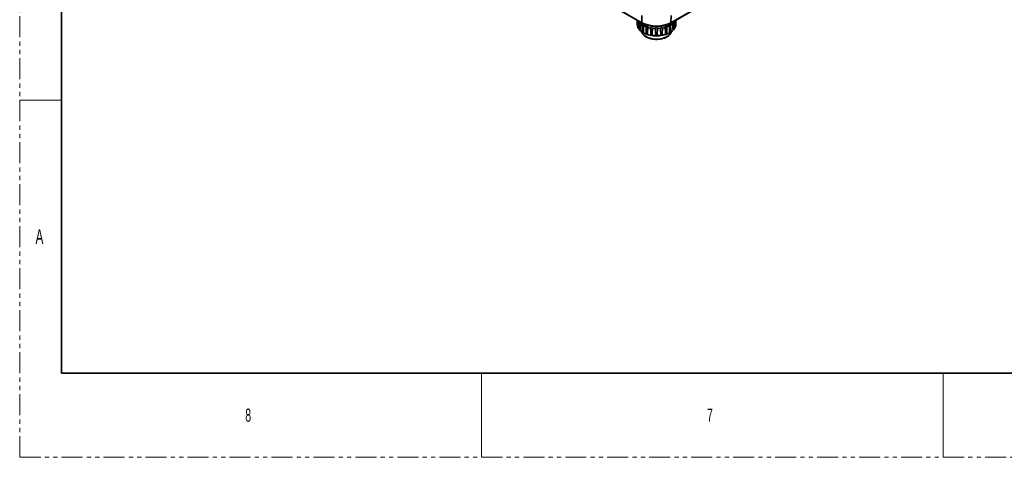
# Model space of a CAD drawing. Header units: millimetres. Extents: x 0 to 1118, y 0 to 864.
# Tile 1 of 250: x 0 to 298, y 0 to 132. Entities that reach past the tile are written whole.
import ezdxf

# ---------------------------------------------------------------- set-up
doc = ezdxf.new("R2010")
doc.units = ezdxf.units.MM
doc.linetypes.add('PHANTOM', pattern=[12.7, 6.35, -1.27, 1.27, -1.27, 1.27, -1.27])
doc.styles.add('SLDTEXTSTYLE1', font='TXT', dxfattribs={"width": 0.6})

msp = doc.modelspace()

# ---------------------------------------------------------------- linework, layer by layer
at = {"color": 7, "linetype": 'PHANTOM', "lineweight": 18}
for q in [(0, 863.6), (1117.6, 0)]:
    msp.add_line((0, 0), q, dxfattribs=at)
at = {"color": 7, "linetype": 'Continuous', "lineweight": 35}
for p, q in [((12.7, 838.2), (12.7, 25.4)), ((197.016, 131.317), (288.672, 184.229)), ((197.068, 131.428), (288.726, 184.341)), ((104.325, 179.902), (188.294, 131.428)), ((104.377, 179.791), (188.346, 131.317)), ((186.817, 131.201), (186.808, 130.986)), ((186.824, 131.361), (186.86, 132.175)), ((186.873, 132.167), (186.824, 131.087)), ((187.172, 131.964), (187.085, 130.217)), ((187.817, 131.176), (187.728, 129.415)), ((188.294, 131.428), (188.261, 133.556)), ((197.1, 133.556), (197.068, 131.428)), ((198.343, 132.083), (198.399, 130.481)), ((198.537, 131.087), (198.489, 132.167)), ((198.502, 132.175), (198.537, 131.361)), ((198.554, 130.986), (198.545, 131.203)), ((188.526, 128.504), (188.879, 128.3)), ((188.794, 130.511), (188.707, 128.737)), ((190.036, 130.014), (189.958, 128.228)), ((191.458, 129.72), (191.394, 127.923)), ((192.963, 129.649), (192.918, 127.843)), ((194.45, 129.805), (194.426, 127.994)), ((195.815, 130.178), (195.814, 128.365)), ((196.482, 128.3), (196.836, 128.504)), ((196.967, 130.742), (196.99, 128.93)), ((12.7, 25.4), (1104.9, 25.4))]:
    msp.add_line(p, q, dxfattribs=at)
at = {"color": 7, "linetype": 'Continuous', "lineweight": 18}
for p, q in [((0, 107.95), (12.7, 107.95)), ((139.7, 25.4), (139.7, 0)), ((279.4, 25.4), (279.4, 0))]:
    msp.add_line(p, q, dxfattribs=at)
at = {"color": 7, "linetype": 'Continuous', "lineweight": 35, "flags": 128}
for points in [[(186.808, 130.986), (186.812, 130.745), (186.89, 130.33), (187.055, 129.924), (187.306, 129.532), (187.639, 129.161), (188.047, 128.816), (188.527, 128.504)], [(186.962, 130.481), (187.036, 130.47), (187.1, 130.447)], [(187.031, 130.194), (187.036, 130.204), (187.038, 130.213), (187.038, 130.223), (187.035, 130.233), (187.029, 130.242), (187.021, 130.25), (187.011, 130.258), (186.998, 130.265)], [(187.632, 129.381), (187.633, 129.391), (187.631, 129.401), (187.626, 129.41), (187.619, 129.419), (187.609, 129.427), (187.598, 129.434), (187.584, 129.44), (187.569, 129.444)], [(188.18, 128.722), (188.194, 128.67), (188.336, 128.314), (188.563, 127.972), (188.871, 127.652), (189.252, 127.36), (189.7, 127.101), (190.206, 126.881), (190.761, 126.703), (191.352, 126.572), (191.97, 126.49), (192.601, 126.458), (193.234, 126.477), (193.857, 126.547), (194.456, 126.666), (195.021, 126.832), (195.54, 127.042), (196.003, 127.292), (196.402, 127.576), (196.729, 127.89), (196.976, 128.226), (197.14, 128.58), (197.181, 128.722)], [(188.372, 128.93), (188.445, 128.942), (188.521, 128.94), (188.593, 128.925), (188.654, 128.899), (188.699, 128.864), (188.724, 128.823), (188.728, 128.803)], [(188.527, 128.504), (189.069, 128.227), (189.665, 127.991), (190.308, 127.799), (190.986, 127.654), (191.69, 127.559), (192.409, 127.514), (193.133, 127.52), (193.849, 127.578), (194.548, 127.686), (195.218, 127.843), (195.85, 128.046), (196.434, 128.293), (196.961, 128.579), (197.423, 128.9), (197.813, 129.251), (198.126, 129.628), (198.356, 130.024), (198.499, 130.433), (198.555, 130.85), (198.554, 130.986)], [(189.547, 128.365), (189.613, 128.387), (189.687, 128.396), (189.763, 128.393), (189.833, 128.377), (189.893, 128.35), (189.935, 128.313), (189.956, 128.278)], [(196.633, 128.803), (196.637, 128.823), (196.663, 128.864), (196.708, 128.899), (196.769, 128.925), (196.84, 128.94), (196.916, 128.942), (196.99, 128.93)], [(197.792, 129.444), (197.777, 129.44), (197.764, 129.434), (197.752, 129.427), (197.743, 129.419), (197.735, 129.41), (197.731, 129.401), (197.729, 129.391), (197.729, 129.381)], [(198.262, 130.447), (198.326, 130.47), (198.399, 130.481)], [(198.363, 130.265), (198.351, 130.258), (198.34, 130.25), (198.332, 130.242), (198.326, 130.233), (198.323, 130.223), (198.323, 130.213), (198.325, 130.204), (198.33, 130.194)], [(190.936, 127.994), (190.99, 128.025), (191.057, 128.045), (191.131, 128.053), (191.207, 128.049), (191.276, 128.031), (191.334, 128.002), (191.374, 127.965), (191.394, 127.923)], [(193.967, 127.923), (193.987, 127.965), (194.028, 128.002), (194.085, 128.031), (194.155, 128.049), (194.23, 128.053), (194.305, 128.045), (194.372, 128.025), (194.426, 127.994)]]:
    msp.add_lwpolyline(points, dxfattribs=at)
at = {"color": 7, "linetype": 'Continuous', "lineweight": 35}
for centre, radius, start, end in [((188.77, 131.106), 1.955, 178.93158, 181.06842), ((189.645, 133.356), 2.838, 209.36531, 221.95483), ((190.76, 134.486), 4.429, 228.36752, 237.72156), ((188.417, 131.418), 0.124, 175.38977, 234.671), ((192.681, 139.864), 9.509, 242.52431, 297.47569), ((194.602, 134.486), 4.429, 302.27844, 311.63248), ((196.944, 131.418), 0.124, 305.32935, 4.6102), ((195.716, 133.356), 2.838, 318.04517, 330.63469), ((196.592, 131.106), 1.955, 358.93158, 1.06842), ((189.156, 131.223), 2.361, 203.95629, 205.84063), ((187.535, 129.307), 0.348, 54.16064, 97.42371), ((190.14, 131.953), 3.592, 224.29088, 225.71533), ((191.298, 133.501), 5.531, 239.46854, 240.53683), ((188.493, 128.643), 0.0946, 26.95881, 93.04657), ((191.814, 136.313), 6.541, 242.50251, 249.71382), ((192.681, 135.578), 8.212, 242.42927, 297.57611), ((189.711, 128.064), 0.129, 45.01963, 98.1142), ((192.192, 135.506), 7.73, 251.13961, 251.99422), ((192.467, 138.243), 8.58, 253.54346, 259.5604), ((192.673, 139.485), 9.839, 262.90797, 268.39963), ((192.689, 139.485), 9.839, 271.60037, 277.09203), ((192.895, 138.243), 8.58, 280.4396, 286.45654), ((195.662, 128.075), 0.327, 62.2932, 141.61303), ((195.65, 128.064), 0.129, 81.8858, 134.98037), ((193.17, 135.506), 7.73, 288.00578, 288.86039), ((193.547, 136.313), 6.541, 290.28618, 297.49749), ((194.064, 133.501), 5.531, 299.46317, 300.53146), ((196.868, 128.643), 0.0946, 86.95343, 153.04119), ((197.826, 129.307), 0.348, 82.58412, 125.76968), ((195.221, 131.953), 3.592, 314.28467, 315.70912), ((196.206, 131.223), 2.361, 334.15937, 336.04371), ((191.14, 127.692), 0.157, 58.08003, 104.33389), ((192.613, 137.212), 9.488, 260.83424, 261.57969), ((192.681, 127.605), 0.336, 45.13055, 134.86945), ((192.681, 127.564), 0.168, 67.92522, 112.07478), ((192.681, 137.881), 10.162, 269.64392, 270.35608), ((194.221, 127.692), 0.157, 75.66611, 121.91997), ((192.749, 137.212), 9.488, 278.42031, 279.16576)]:
    msp.add_arc(centre, radius, start, end, dxfattribs=at)
for points, knots in [([(186.815, 131.142), (186.815, 131.16), (186.816, 131.189), (186.819, 131.247), (186.821, 131.298), (186.823, 131.337), (186.824, 131.356), (186.824, 131.361)], [0, 0, 0, 0, 0.3281289, 0.5298058, 0.7319459, 0.9255709, 1, 1, 1, 1]), ([(186.824, 131.087), (186.824, 131.075), (186.822, 131.052), (186.82, 131.032), (186.818, 131.027), (186.816, 131.039), (186.815, 131.059), (186.815, 131.069)], [0, 0, 0, 0, 0.1891728, 0.3782987, 0.5689198, 0.7667517, 1, 1, 1, 1]), ([(186.962, 130.481), (186.977, 130.904), (186.996, 131.438), (187.015, 131.971), (187.019, 132.083)], [0, 0, 0, 0, 0.7906993, 1, 1, 1, 1]), ([(187.49, 129.652), (187.5, 130.077), (187.515, 130.679), (187.53, 131.28), (187.535, 131.458)], [0, 0, 0, 0, 0.7042197, 1, 1, 1, 1]), ([(187.535, 131.458), (187.551, 131.465), (187.602, 131.484), (187.689, 131.497), (187.777, 131.48), (187.836, 131.431), (187.862, 131.364), (187.861, 131.284), (187.84, 131.219), (187.821, 131.183), (187.817, 131.176)], [0, 0, 0, 0, 0.07715, 0.2399417, 0.4035425, 0.5464281, 0.6782206, 0.8138479, 0.964341, 1, 1, 1, 1]), ([(188.346, 131.317), (188.436, 131.267), (188.697, 131.121), (189.168, 130.909), (189.77, 130.694), (190.408, 130.522), (191.075, 130.393), (191.761, 130.309), (192.46, 130.271), (193.16, 130.28), (193.855, 130.335), (194.536, 130.435), (195.193, 130.58), (195.818, 130.768), (196.394, 130.994), (196.784, 131.185), (196.98, 131.296), (197.016, 131.317)], [0, 0, 0, 0, 0.0386573, 0.1118475, 0.1849967, 0.2580797, 0.3310986, 0.4040671, 0.4770043, 0.5499315, 0.6228695, 0.6958351, 0.7688514, 0.841941, 0.9151242, 0.9845476, 1, 1, 1, 1]), ([(197.544, 131.176), (197.537, 131.191), (197.513, 131.238), (197.495, 131.319), (197.509, 131.405), (197.557, 131.463), (197.626, 131.491), (197.71, 131.494), (197.78, 131.477), (197.819, 131.461), (197.827, 131.458)], [0, 0, 0, 0, 0.07715, 0.2399417, 0.4035425, 0.5464281, 0.6782206, 0.8138479, 0.964341, 1, 1, 1, 1]), ([(197.634, 129.415), (197.613, 129.828), (197.582, 130.414), (197.553, 131.002), (197.544, 131.176)], [0, 0, 0, 0, 0.7042197, 1, 1, 1, 1]), ([(197.827, 131.458), (197.831, 131.28), (197.847, 130.679), (197.861, 130.077), (197.871, 129.652)], [0, 0, 0, 0, 0.2957803, 1, 1, 1, 1]), ([(198.276, 130.217), (198.256, 130.627), (198.227, 131.208), (198.198, 131.792), (198.19, 131.964)], [0, 0, 0, 0, 0.7042197, 1, 1, 1, 1]), ([(198.537, 131.361), (198.538, 131.347), (198.539, 131.319), (198.542, 131.27), (198.544, 131.222), (198.546, 131.177), (198.546, 131.154), (198.547, 131.142)], [0, 0, 0, 0, 0.1891728, 0.3782987, 0.5689198, 0.7667517, 1, 1, 1, 1]), ([(198.547, 131.069), (198.546, 131.055), (198.545, 131.031), (198.543, 131.028), (198.54, 131.041), (198.538, 131.065), (198.537, 131.082), (198.537, 131.087)], [0, 0, 0, 0, 0.3281289, 0.5298058, 0.7319459, 0.9255709, 1, 1, 1, 1]), ([(186.998, 130.265), (186.992, 130.282), (186.981, 130.31), (186.969, 130.367), (186.964, 130.418), (186.962, 130.457), (186.962, 130.476), (186.962, 130.481)], [0, 0, 0, 0, 0.3281289, 0.5298058, 0.7319459, 0.9255709, 1, 1, 1, 1]), ([(187.085, 130.217), (187.084, 130.205), (187.082, 130.181), (187.073, 130.16), (187.061, 130.155), (187.046, 130.165), (187.036, 130.184), (187.031, 130.194)], [0, 0, 0, 0, 0.1891728, 0.3782987, 0.5689198, 0.7667517, 1, 1, 1, 1]), ([(187.569, 129.444), (187.556, 129.46), (187.534, 129.485), (187.509, 129.54), (187.495, 129.589), (187.49, 129.628), (187.49, 129.647), (187.49, 129.652)], [0, 0, 0, 0, 0.3281289, 0.5298058, 0.7319459, 0.9255709, 1, 1, 1, 1]), ([(187.728, 129.415), (187.726, 129.403), (187.723, 129.378), (187.708, 129.356), (187.687, 129.348), (187.661, 129.355), (187.642, 129.372), (187.632, 129.381)], [0, 0, 0, 0, 0.1891728, 0.3782987, 0.5689198, 0.7667517, 1, 1, 1, 1]), ([(188.185, 128.712), (188.186, 128.698), (188.205, 128.564), (188.313, 128.318), (188.511, 127.982), (188.791, 127.667), (189.121, 127.384), (189.383, 127.222), (189.507, 127.145)], [0, 0, 0, 0, 0.02355156, 0.21911072, 0.41633504, 0.61609013, 0.81802191, 1, 1, 1, 1]), ([(188.372, 128.93), (188.377, 129.356), (188.384, 129.96), (188.392, 130.563), (188.395, 130.742)], [0, 0, 0, 0, 0.7042197, 1, 1, 1, 1]), ([(188.488, 128.737), (188.469, 128.75), (188.437, 128.772), (188.401, 128.822), (188.381, 128.868), (188.372, 128.906), (188.372, 128.925), (188.372, 128.93)], [0, 0, 0, 0, 0.3281289, 0.5298058, 0.7319459, 0.9255709, 1, 1, 1, 1]), ([(188.395, 130.742), (188.411, 130.75), (188.461, 130.777), (188.552, 130.804), (188.655, 130.801), (188.734, 130.763), (188.785, 130.702), (188.808, 130.624), (188.805, 130.557), (188.796, 130.518), (188.794, 130.511)], [0, 0, 0, 0, 0.07715, 0.2399417, 0.4035425, 0.5464281, 0.6782206, 0.8138479, 0.964341, 1, 1, 1, 1]), ([(188.707, 128.737), (188.706, 128.724), (188.702, 128.699), (188.682, 128.674), (188.654, 128.663), (188.618, 128.665), (188.592, 128.678), (188.578, 128.686)], [0, 0, 0, 0, 0.1891728, 0.3782987, 0.5689198, 0.7667517, 1, 1, 1, 1]), ([(189.546, 130.178), (189.561, 130.189), (189.607, 130.223), (189.696, 130.263), (189.806, 130.277), (189.902, 130.252), (189.972, 130.2), (190.019, 130.127), (190.035, 130.061), (190.036, 130.022), (190.036, 130.014)], [0, 0, 0, 0, 0.07715, 0.2399417, 0.4035425, 0.5464281, 0.6782206, 0.8138479, 0.964341, 1, 1, 1, 1]), ([(189.547, 128.365), (189.546, 128.79), (189.545, 129.395), (189.546, 129.999), (189.546, 130.178)], [0, 0, 0, 0, 0.7042197, 1, 1, 1, 1]), ([(189.693, 128.191), (189.669, 128.201), (189.63, 128.217), (189.585, 128.261), (189.559, 128.304), (189.548, 128.34), (189.547, 128.359), (189.547, 128.365)], [0, 0, 0, 0, 0.3281289, 0.5298058, 0.7319459, 0.9255709, 1, 1, 1, 1]), ([(189.958, 128.228), (189.956, 128.215), (189.952, 128.189), (189.929, 128.161), (189.895, 128.145), (189.852, 128.141), (189.82, 128.15), (189.802, 128.155)], [0, 0, 0, 0, 0.1891728, 0.3782987, 0.5689198, 0.7667517, 1, 1, 1, 1]), ([(190.912, 129.805), (190.924, 129.818), (190.962, 129.859), (191.044, 129.912), (191.154, 129.942), (191.259, 129.932), (191.344, 129.893), (191.412, 129.828), (191.445, 129.766), (191.456, 129.728), (191.458, 129.72)], [0, 0, 0, 0, 0.07715, 0.2399417, 0.4035425, 0.5464281, 0.6782206, 0.8138479, 0.964341, 1, 1, 1, 1]), ([(190.936, 127.994), (190.93, 128.419), (190.921, 129.023), (190.914, 129.626), (190.912, 129.805)], [0, 0, 0, 0, 0.7042197, 1, 1, 1, 1]), ([(192.398, 129.649), (192.407, 129.664), (192.435, 129.709), (192.503, 129.774), (192.606, 129.82), (192.712, 129.827), (192.808, 129.801), (192.89, 129.748), (192.939, 129.692), (192.959, 129.656), (192.963, 129.649)], [0, 0, 0, 0, 0.07715, 0.2399417, 0.4035425, 0.5464281, 0.6782206, 0.8138479, 0.964341, 1, 1, 1, 1]), ([(192.443, 127.843), (192.432, 128.267), (192.416, 128.869), (192.402, 129.471), (192.398, 129.649)], [0, 0, 0, 0, 0.7042197, 1, 1, 1, 1]), ([(193.218, 126.406), (193.371, 126.418), (193.723, 126.445), (194.255, 126.542), (194.805, 126.685), (195.318, 126.871), (195.786, 127.096), (196.201, 127.357), (196.555, 127.651), (196.843, 127.972), (197.049, 128.316), (197.162, 128.578), (197.18, 128.724), (197.182, 128.747)], [0, 0, 0, 0, 0.0775922, 0.1778431, 0.2781917, 0.3786809, 0.4793451, 0.5801932, 0.6811726, 0.7820128, 0.8822786, 0.9814215, 1, 1, 1, 1]), ([(193.903, 129.72), (193.908, 129.736), (193.924, 129.785), (193.974, 129.859), (194.062, 129.92), (194.164, 129.942), (194.262, 129.93), (194.355, 129.891), (194.415, 129.843), (194.444, 129.811), (194.45, 129.805)], [0, 0, 0, 0, 0.07715, 0.2399417, 0.4035425, 0.5464281, 0.6782206, 0.8138479, 0.964341, 1, 1, 1, 1]), ([(193.967, 127.923), (193.952, 128.345), (193.929, 128.944), (193.909, 129.543), (193.903, 129.72)], [0, 0, 0, 0, 0.7042197, 1, 1, 1, 1]), ([(195.325, 130.014), (195.326, 130.031), (195.329, 130.081), (195.357, 130.161), (195.425, 130.233), (195.514, 130.27), (195.609, 130.273), (195.706, 130.248), (195.774, 130.21), (195.808, 130.183), (195.815, 130.178)], [0, 0, 0, 0, 0.07715, 0.2399417, 0.4035425, 0.5464281, 0.6782206, 0.8138479, 0.964341, 1, 1, 1, 1]), ([(195.403, 128.228), (195.385, 128.647), (195.358, 129.242), (195.333, 129.838), (195.325, 130.014)], [0, 0, 0, 0, 0.7042197, 1, 1, 1, 1]), ([(195.559, 128.155), (195.535, 128.149), (195.495, 128.139), (195.447, 128.152), (195.418, 128.176), (195.406, 128.204), (195.404, 128.223), (195.403, 128.228)], [0, 0, 0, 0, 0.3281289, 0.5298058, 0.7319459, 0.9255709, 1, 1, 1, 1]), ([(195.814, 128.365), (195.813, 128.351), (195.81, 128.323), (195.789, 128.28), (195.758, 128.242), (195.717, 128.21), (195.685, 128.198), (195.668, 128.191)], [0, 0, 0, 0, 0.1891728, 0.3782987, 0.5689198, 0.7667517, 1, 1, 1, 1]), ([(196.567, 130.511), (196.564, 130.527), (196.553, 130.576), (196.558, 130.659), (196.601, 130.74), (196.672, 130.789), (196.756, 130.806), (196.85, 130.795), (196.921, 130.767), (196.96, 130.746), (196.967, 130.742)], [0, 0, 0, 0, 0.07715005, 0.23994166, 0.4035425, 0.54642813, 0.67822056, 0.81384794, 0.964341, 1, 1, 1, 1]), ([(196.654, 128.737), (196.633, 129.153), (196.604, 129.744), (196.576, 130.336), (196.567, 130.511)], [0, 0, 0, 0, 0.7042197, 1, 1, 1, 1]), ([(196.784, 128.686), (196.764, 128.676), (196.731, 128.661), (196.691, 128.667), (196.667, 128.687), (196.656, 128.714), (196.655, 128.732), (196.654, 128.737)], [0, 0, 0, 0, 0.3281289, 0.5298058, 0.7319459, 0.9255709, 1, 1, 1, 1]), ([(196.99, 128.93), (196.989, 128.916), (196.987, 128.888), (196.97, 128.842), (196.946, 128.8), (196.912, 128.763), (196.887, 128.746), (196.873, 128.737)], [0, 0, 0, 0, 0.1891728, 0.3782987, 0.5689198, 0.7667517, 1, 1, 1, 1]), ([(197.729, 129.381), (197.715, 129.369), (197.692, 129.349), (197.662, 129.35), (197.644, 129.367), (197.636, 129.392), (197.634, 129.41), (197.634, 129.415)], [0, 0, 0, 0, 0.3281289, 0.5298058, 0.7319459, 0.9255709, 1, 1, 1, 1]), ([(197.871, 129.652), (197.871, 129.638), (197.87, 129.61), (197.859, 129.562), (197.843, 129.517), (197.82, 129.475), (197.802, 129.455), (197.792, 129.444)], [0, 0, 0, 0, 0.1891728, 0.3782987, 0.5689198, 0.7667517, 1, 1, 1, 1]), ([(198.33, 130.194), (198.323, 130.18), (198.31, 130.158), (198.294, 130.155), (198.283, 130.17), (198.278, 130.194), (198.277, 130.212), (198.276, 130.217)], [0, 0, 0, 0, 0.3281289, 0.5298058, 0.7319459, 0.9255709, 1, 1, 1, 1]), ([(198.399, 130.481), (198.399, 130.467), (198.399, 130.439), (198.395, 130.39), (198.388, 130.343), (198.377, 130.298), (198.368, 130.276), (198.363, 130.265)], [0, 0, 0, 0, 0.1891728, 0.3782987, 0.5689198, 0.7667517, 1, 1, 1, 1]), ([(189.507, 127.145), (189.584, 127.102), (189.808, 126.979), (190.218, 126.802), (190.745, 126.63), (191.305, 126.501), (191.888, 126.416), (192.485, 126.381), (192.932, 126.378), (193.173, 126.402), (193.218, 126.406)], [0, 0, 0, 0, 0.0783208, 0.2266514, 0.3748939, 0.5229822, 0.6709356, 0.8188018, 0.9666392, 1, 1, 1, 1]), ([(191.102, 127.844), (191.075, 127.85), (191.031, 127.86), (190.98, 127.897), (190.95, 127.935), (190.937, 127.97), (190.936, 127.989), (190.936, 127.994)], [0, 0, 0, 0, 0.3281289, 0.5298058, 0.7319459, 0.9255709, 1, 1, 1, 1]), ([(191.394, 127.923), (191.392, 127.91), (191.388, 127.884), (191.363, 127.852), (191.326, 127.83), (191.278, 127.82), (191.243, 127.824), (191.224, 127.826)], [0, 0, 0, 0, 0.1891728, 0.3782987, 0.5689198, 0.7667517, 1, 1, 1, 1]), ([(192.618, 127.72), (192.59, 127.721), (192.545, 127.725), (192.491, 127.753), (192.459, 127.787), (192.445, 127.819), (192.444, 127.838), (192.443, 127.843)], [0, 0, 0, 0, 0.3281289, 0.5298058, 0.7319459, 0.9255709, 1, 1, 1, 1]), ([(192.918, 127.843), (192.916, 127.83), (192.912, 127.803), (192.887, 127.767), (192.849, 127.74), (192.8, 127.722), (192.764, 127.721), (192.744, 127.72)], [0, 0, 0, 0, 0.1891728, 0.3782987, 0.5689198, 0.7667517, 1, 1, 1, 1]), ([(194.138, 127.826), (194.111, 127.823), (194.067, 127.82), (194.014, 127.84), (193.983, 127.869), (193.969, 127.899), (193.968, 127.918), (193.967, 127.923)], [0, 0, 0, 0, 0.3281289, 0.5298058, 0.7319459, 0.9255709, 1, 1, 1, 1]), ([(194.426, 127.994), (194.424, 127.98), (194.421, 127.953), (194.396, 127.914), (194.361, 127.881), (194.314, 127.855), (194.279, 127.848), (194.26, 127.844)], [0, 0, 0, 0, 0.1891728, 0.3782987, 0.5689198, 0.7667517, 1, 1, 1, 1])]:
    msp.add_open_spline(points, degree=3, knots=knots, dxfattribs=at)

# ---------------------------------------------------------------- texts
at = {"color": 7, "linetype": 'Continuous', "lineweight": 0, "attachment_point": 1, "style": 'SLDTEXTSTYLE1'}
for s, insert, char_height in [('A', (4.794, 68.948), 4.445), ('8', (68.263, 14.729), 3.969), ('7', (207.963, 14.729), 3.969)]:
    msp.add_mtext(s, dxfattribs=dict(at, insert=insert, char_height=char_height))

doc.saveas('drawing.dxf')
